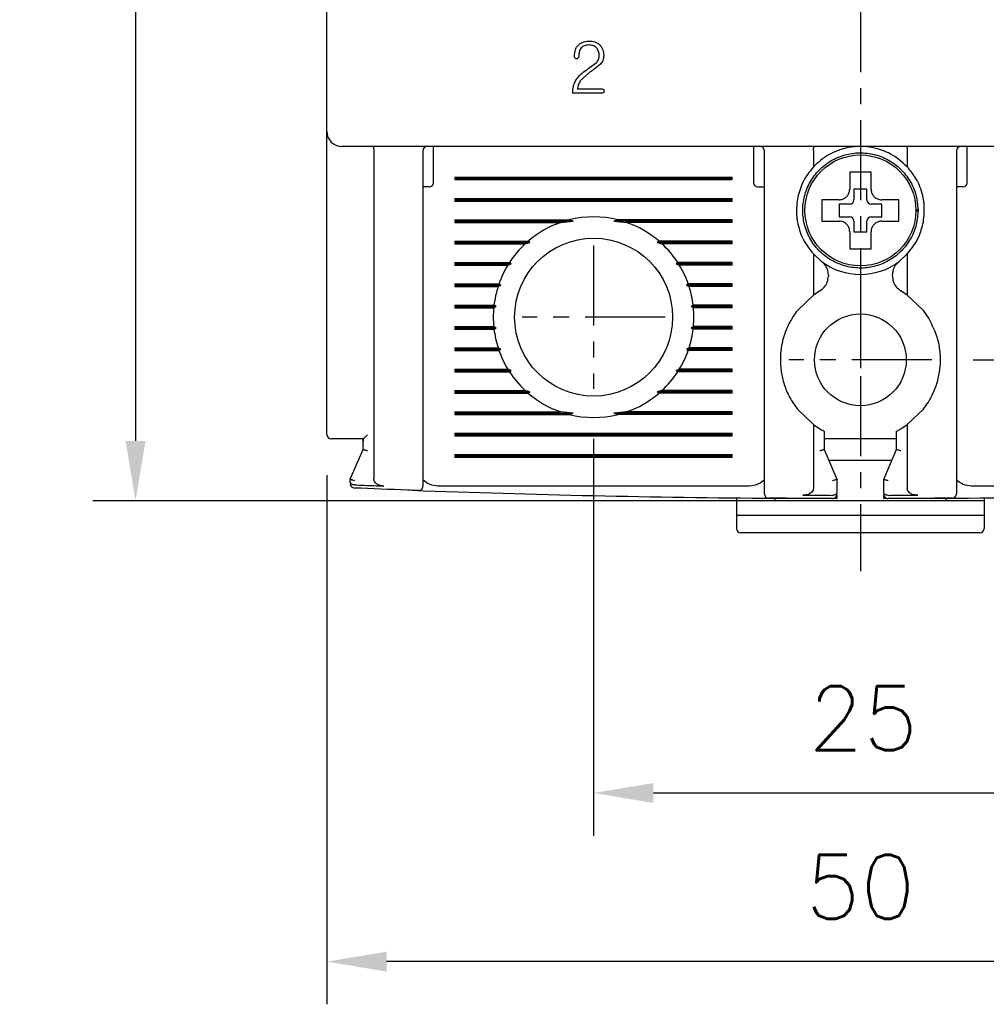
# Model space of a CAD drawing. Extents: x 2148 to 5237, y -907 to 1442.
# Tile 3 of 28: x 4481 to 4526, y 1217 to 1263. Entities that reach past the tile are written whole.
import ezdxf

# ---------------------------------------------------------------- set-up
doc = ezdxf.new("R2010")
doc.units = 0
doc.header["$LTSCALE"] = 3
doc.header["$MEASUREMENT"] = 0
doc.linetypes.add('CENTER', pattern=[2, 1.25, -0.25, 0.25, -0.25])
doc.layers.get('0').update_dxf_attribs({"linetype": 'CONTINUOUS'})
doc.layers.get('Defpoints').update_dxf_attribs({"linetype": 'CONTINUOUS'})
doc.layers.add('cen', color=1, linetype='CENTER')
doc.layers.add('di', color=3, linetype='CONTINUOUS')
doc.styles.add('KIM', font='ROMANS.shx', dxfattribs={"height": 5, "bigfont": 'GSG1.shx'})
doc.styles.get("Standard").update_dxf_attribs({"font": 'romans.shx', "height": 3, "bigfont": 'ghs.shx'})
doc.dimstyles.new('STANDARD$0', dxfattribs={"dimtxt": 5, "dimasz": 5, "dimexe": 1, "dimexo": 2, "dimgap": 2, "dimtad": 1, "dimdec": 4, "dimzin": 12, "dimdsep": 46, "dimtxsty": 'KIM', "dimcen": -1, "dimdle": 0.1, "dimadec": 0, "dimazin": 0, "dimtfac": 1, "dimtdec": 4, "dimtmove": 0, "dimatfit": 3, "dimfxl": 0, "dimtolj": 1, "dimtzin": 0, "dimarcsym": 0})

# ---------------------------------------------------------------- blocks, each defined once
blk = doc.blocks.new('*D158')
at = {"layer": 'Defpoints', "color": 0}
for p in [(4495.599, 1243.337), (4545.599, 1243.237), (4495.599, 1218.537)]:
    blk.add_point(p, dxfattribs=at)
at = {"layer": 'di'}
for p, q in [((4495.599, 1241.337), (4495.599, 1216.537)), ((4545.599, 1241.237), (4545.599, 1216.537)), ((4542.799, 1218.537), (4498.399, 1218.537))]:
    blk.add_line(p, q, dxfattribs=at)
for points in [[(4498.399, 1219.004), (4498.399, 1218.071), (4495.599, 1218.537)], [(4542.799, 1219.004), (4542.799, 1218.071), (4545.599, 1218.537)]]:
    blk.add_solid(points, dxfattribs=at)
at = {"layer": 'di', "insert": (4520.6, 1222.037), "char_height": 3, "attachment_point": 5}
blk.add_mtext('\\A1;50', dxfattribs=at)
blk = doc.blocks.new('*D147')
at = {"layer": 'Defpoints', "color": 0}
for p in [(4508.099, 1245.037), (4533.099, 1245.037), (4533.099, 1226.439)]:
    blk.add_point(p, dxfattribs=at)
at = {"layer": 'di'}
for p, q in [((4508.099, 1243.037), (4508.099, 1224.439)), ((4533.099, 1243.037), (4533.099, 1224.439)), ((4510.899, 1226.439), (4530.299, 1226.439))]:
    blk.add_line(p, q, dxfattribs=at)
for points in [[(4510.899, 1226.906), (4510.899, 1225.973), (4508.099, 1226.439)], [(4530.299, 1226.906), (4530.299, 1225.973), (4533.099, 1226.439)]]:
    blk.add_solid(points, dxfattribs=at)
at = {"layer": 'di', "insert": (4520.734, 1229.939), "char_height": 3, "attachment_point": 5}
blk.add_mtext('\\A1;25', dxfattribs=at)
blk = doc.blocks.new('*D148')
at = {"layer": 'Defpoints', "color": 0}
for p in [(4496.399, 1338.737), (4486.637, 1240.137), (4520.599, 1240.137)]:
    blk.add_point(p, dxfattribs=at)
at = {"layer": 'di'}
for p, q in [((4494.399, 1338.737), (4484.637, 1338.737)), ((4486.637, 1335.937), (4486.637, 1242.937)), ((4518.599, 1240.137), (4484.637, 1240.137))]:
    blk.add_line(p, q, dxfattribs=at)
for points in [[(4486.17, 1335.937), (4487.104, 1335.937), (4486.637, 1338.737)], [(4486.17, 1242.937), (4487.104, 1242.937), (4486.637, 1240.137)]]:
    blk.add_solid(points, dxfattribs=at)
at = {"layer": 'di', "insert": (4483.137, 1289.837), "char_height": 3, "attachment_point": 5, "rotation": 90}
blk.add_mtext('\\A1;98.5', dxfattribs=at)
blk = doc.blocks.new('*D144')
at = {"layer": 'Defpoints', "color": 0}
for p in [(4523.954, 1330.737), (4523.876, 1246.737), (4593.31, 1246.737)]:
    blk.add_point(p, dxfattribs=at)
at = {"layer": 'di'}
for p, q in [((4525.954, 1330.737), (4595.31, 1330.737)), ((4593.31, 1327.937), (4593.31, 1249.537)), ((4525.876, 1246.737), (4595.31, 1246.737))]:
    blk.add_line(p, q, dxfattribs=at)
for points in [[(4592.844, 1327.937), (4593.777, 1327.937), (4593.31, 1330.737)], [(4592.844, 1249.537), (4593.777, 1249.537), (4593.31, 1246.737)]]:
    blk.add_solid(points, dxfattribs=at)
at = {"layer": 'di', "insert": (4589.81, 1288.737), "char_height": 3, "attachment_point": 5, "rotation": 90}
blk.add_mtext('\\A1;84', dxfattribs=at)

msp = doc.modelspace()

# ---------------------------------------------------------------- linework, layer by layer
for p, q in [((4495.599, 1257.437), (4495.599, 1320.037)), ((4507.88, 1260.401), (4508.234, 1260.666)), ((4508.424, 1260.586), (4508.031, 1260.285)), ((4507.943, 1260.224), (4507.475, 1259.81)), ((4508.504, 1259.237), (4507.123, 1259.237)), ((4508.507, 1259.422), (4507.339, 1259.422)), ((4495.599, 1256.609), (4495.599, 1257.437)), ((4495.599, 1243.237), (4495.599, 1256.609)), ((4544.899, 1256.737), (4496.299, 1256.737)), ((4497.799, 1256.551), (4497.799, 1256.553)), ((4497.799, 1256.551), (4497.799, 1241.157)), ((4500.099, 1256.537), (4500.099, 1241.695)), ((4500.599, 1256.337), (4500.599, 1256.737)), ((4500.599, 1255.037), (4500.599, 1256.337)), ((4515.599, 1256.737), (4515.599, 1256.337)), ((4515.599, 1256.337), (4515.599, 1255.037)), ((4516.099, 1241.335), (4516.099, 1256.537)), ((4518.399, 1256.553), (4518.399, 1256.551)), ((4518.399, 1256.551), (4518.399, 1255.776)), ((4522.799, 1256.551), (4522.799, 1256.553)), ((4522.799, 1256.551), (4522.799, 1255.776)), ((4525.099, 1256.537), (4525.099, 1241.335)), ((4525.599, 1256.337), (4525.599, 1256.737)), ((4525.599, 1255.037), (4525.599, 1256.337)), ((4501.599, 1255.295), (4514.599, 1255.295)), ((4501.599, 1255.295), (4501.599, 1255.179)), ((4501.599, 1255.237), (4514.599, 1255.237)), ((4501.599, 1255.179), (4514.599, 1255.179)), ((4514.599, 1255.179), (4514.599, 1255.295)), ((4500.399, 1254.837), (4500.099, 1254.837)), ((4515.799, 1254.837), (4516.099, 1254.837)), ((4520.899, 1254.737), (4520.299, 1254.737)), ((4520.299, 1254.737), (4520.299, 1254.237)), ((4520.899, 1254.237), (4520.899, 1254.737)), ((4525.399, 1254.837), (4525.099, 1254.837)), ((4501.599, 1254.295), (4514.599, 1254.295)), ((4501.599, 1254.295), (4501.599, 1254.179)), ((4501.599, 1254.237), (4514.599, 1254.237)), ((4501.599, 1254.179), (4514.599, 1254.179)), ((4514.599, 1254.179), (4514.599, 1254.295)), ((4519.03, 1254.237), (4518.799, 1254.237)), ((4520.099, 1254.037), (4519.599, 1254.037)), ((4519.599, 1254.037), (4519.599, 1253.437)), ((4521.599, 1254.037), (4521.099, 1254.037)), ((4521.599, 1253.437), (4521.599, 1254.037)), ((4523.199, 1253.771), (4523.299, 1253.771)), ((4523.299, 1253.703), (4523.199, 1253.703)), ((4523.299, 1253.771), (4523.299, 1253.703)), ((4501.599, 1253.295), (4506.952, 1253.295)), ((4501.599, 1253.295), (4501.599, 1253.179)), ((4501.599, 1253.237), (4507.145, 1253.237)), ((4501.599, 1253.179), (4506.564, 1253.179)), ((4506.564, 1253.179), (4507.145, 1253.237)), ((4507.145, 1253.237), (4506.952, 1253.295)), ((4509.247, 1253.295), (4509.053, 1253.237)), ((4509.053, 1253.237), (4509.634, 1253.179)), ((4514.599, 1253.237), (4509.053, 1253.237)), ((4514.599, 1253.295), (4509.247, 1253.295)), ((4514.599, 1253.179), (4509.634, 1253.179)), ((4514.599, 1253.179), (4514.599, 1253.295)), ((4519.599, 1253.437), (4520.099, 1253.437)), ((4520.299, 1253.237), (4520.299, 1252.737)), ((4520.899, 1252.737), (4520.899, 1253.237)), ((4521.099, 1253.437), (4521.599, 1253.437)), ((4520.299, 1252.737), (4520.899, 1252.737)), ((4501.599, 1252.295), (4505.028, 1252.295)), ((4501.599, 1252.295), (4501.599, 1252.179)), ((4501.599, 1252.237), (4505.114, 1252.237)), ((4501.599, 1252.179), (4504.899, 1252.179)), ((4504.899, 1252.179), (4505.114, 1252.237)), ((4505.114, 1252.237), (4505.028, 1252.295)), ((4511.171, 1252.295), (4511.084, 1252.237)), ((4511.084, 1252.237), (4511.3, 1252.179)), ((4514.599, 1252.237), (4511.084, 1252.237)), ((4514.599, 1252.295), (4511.171, 1252.295)), ((4514.599, 1252.179), (4511.3, 1252.179)), ((4514.599, 1252.179), (4514.599, 1252.295)), ((4520.099, 1252.167), (4520.099, 1251.937)), ((4501.599, 1251.295), (4504.156, 1251.295)), ((4501.599, 1251.295), (4501.599, 1251.179)), ((4504.238, 1251.237), (4504.156, 1251.295)), ((4512.042, 1251.295), (4511.961, 1251.237)), ((4514.599, 1251.295), (4512.042, 1251.295)), ((4514.599, 1251.179), (4514.599, 1251.295)), ((4518.399, 1251.697), (4518.399, 1249.774)), ((4518.399, 1251.697), (4518.784, 1251.349)), ((4522.415, 1251.349), (4522.799, 1251.697)), ((4522.799, 1251.697), (4522.799, 1249.774)), ((4501.599, 1251.237), (4504.238, 1251.237)), ((4501.599, 1251.179), (4504.084, 1251.179)), ((4504.084, 1251.179), (4504.238, 1251.237)), ((4511.961, 1251.237), (4512.115, 1251.179)), ((4514.599, 1251.237), (4511.961, 1251.237)), ((4514.599, 1251.179), (4512.115, 1251.179)), ((4519.099, 1250.712), (4519.099, 1250.663)), ((4522.099, 1250.663), (4522.099, 1250.712)), ((4501.599, 1250.295), (4503.665, 1250.295)), ((4501.599, 1250.295), (4501.599, 1250.179)), ((4501.599, 1250.237), (4503.751, 1250.237)), ((4501.599, 1250.179), (4503.626, 1250.179)), ((4503.626, 1250.179), (4503.751, 1250.237)), ((4503.751, 1250.237), (4503.665, 1250.295)), ((4512.534, 1250.295), (4512.448, 1250.237)), ((4512.448, 1250.237), (4512.573, 1250.179)), ((4514.599, 1250.237), (4512.448, 1250.237)), ((4514.599, 1250.295), (4512.534, 1250.295)), ((4514.599, 1250.179), (4512.573, 1250.179)), ((4514.599, 1250.179), (4514.599, 1250.295)), ((4518.704, 1249.972), (4518.399, 1249.774)), ((4522.799, 1249.774), (4522.495, 1249.972)), ((4518.399, 1249.774), (4517.649, 1249.052)), ((4523.549, 1249.052), (4522.799, 1249.774)), ((4501.599, 1249.295), (4503.433, 1249.295)), ((4501.599, 1249.295), (4501.599, 1249.179)), ((4501.599, 1249.237), (4503.527, 1249.237)), ((4501.599, 1249.179), (4503.42, 1249.179)), ((4503.42, 1249.179), (4503.527, 1249.237)), ((4503.527, 1249.237), (4503.433, 1249.295)), ((4512.766, 1249.295), (4512.672, 1249.237)), ((4512.672, 1249.237), (4512.779, 1249.179)), ((4514.599, 1249.237), (4512.672, 1249.237)), ((4514.599, 1249.295), (4512.766, 1249.295)), ((4514.599, 1249.179), (4512.779, 1249.179)), ((4514.599, 1249.179), (4514.599, 1249.295)), ((4523.799, 1248.692), (4523.549, 1249.052)), ((4501.599, 1248.295), (4503.42, 1248.295)), ((4501.599, 1248.295), (4501.599, 1248.179)), ((4501.599, 1248.237), (4503.527, 1248.237)), ((4501.599, 1248.179), (4503.433, 1248.179)), ((4503.527, 1248.237), (4503.42, 1248.295)), ((4503.433, 1248.179), (4503.527, 1248.237)), ((4512.779, 1248.295), (4512.672, 1248.237)), ((4512.672, 1248.237), (4512.766, 1248.179)), ((4514.599, 1248.237), (4512.672, 1248.237)), ((4514.599, 1248.179), (4512.766, 1248.179)), ((4514.599, 1248.295), (4512.779, 1248.295)), ((4514.599, 1248.179), (4514.599, 1248.295)), ((4501.599, 1247.295), (4503.626, 1247.295)), ((4501.599, 1247.295), (4501.599, 1247.179)), ((4501.599, 1247.237), (4503.751, 1247.237)), ((4501.599, 1247.179), (4503.665, 1247.179)), ((4503.751, 1247.237), (4503.626, 1247.295)), ((4503.665, 1247.179), (4503.751, 1247.237)), ((4512.573, 1247.295), (4512.448, 1247.237)), ((4512.448, 1247.237), (4512.534, 1247.179)), ((4514.599, 1247.237), (4512.448, 1247.237)), ((4514.599, 1247.179), (4512.534, 1247.179)), ((4514.599, 1247.295), (4512.573, 1247.295)), ((4514.599, 1247.179), (4514.599, 1247.295)), ((4501.599, 1246.295), (4504.084, 1246.295)), ((4501.599, 1246.295), (4501.599, 1246.179)), ((4501.599, 1246.237), (4504.238, 1246.237)), ((4504.238, 1246.237), (4504.084, 1246.295)), ((4504.156, 1246.179), (4504.238, 1246.237)), ((4512.115, 1246.295), (4511.961, 1246.237)), ((4511.961, 1246.237), (4512.042, 1246.179)), ((4514.599, 1246.237), (4511.961, 1246.237)), ((4514.599, 1246.295), (4512.115, 1246.295)), ((4514.599, 1246.179), (4514.599, 1246.295)), ((4501.599, 1246.179), (4504.156, 1246.179)), ((4514.599, 1246.179), (4512.042, 1246.179)), ((4501.599, 1245.295), (4504.899, 1245.295)), ((4501.599, 1245.295), (4501.599, 1245.179)), ((4505.114, 1245.237), (4504.899, 1245.295)), ((4511.3, 1245.295), (4511.084, 1245.237)), ((4514.599, 1245.295), (4511.3, 1245.295)), ((4514.599, 1245.179), (4514.599, 1245.295)), ((4501.599, 1245.237), (4505.114, 1245.237)), ((4501.599, 1245.179), (4505.028, 1245.179)), ((4505.028, 1245.179), (4505.114, 1245.237)), ((4511.084, 1245.237), (4511.171, 1245.179)), ((4514.599, 1245.237), (4511.084, 1245.237)), ((4514.599, 1245.179), (4511.171, 1245.179)), ((4517.399, 1244.782), (4517.649, 1244.422)), ((4517.649, 1244.422), (4518.399, 1243.7)), ((4522.799, 1243.7), (4523.549, 1244.422)), ((4501.599, 1244.295), (4506.564, 1244.295)), ((4501.599, 1244.295), (4501.599, 1244.179)), ((4501.599, 1244.237), (4507.145, 1244.237)), ((4501.599, 1244.179), (4506.952, 1244.179)), ((4507.145, 1244.237), (4506.564, 1244.295)), ((4506.952, 1244.179), (4507.145, 1244.237)), ((4509.634, 1244.295), (4509.053, 1244.237)), ((4509.053, 1244.237), (4509.247, 1244.179)), ((4514.599, 1244.237), (4509.053, 1244.237)), ((4514.599, 1244.179), (4509.247, 1244.179)), ((4514.599, 1244.295), (4509.634, 1244.295)), ((4514.599, 1244.179), (4514.599, 1244.295)), ((4518.399, 1243.7), (4518.399, 1240.716)), ((4518.399, 1243.7), (4518.699, 1243.504)), ((4522.499, 1243.504), (4522.799, 1243.7)), ((4522.799, 1243.7), (4522.799, 1240.716)), ((4497.301, 1243.037), (4496.299, 1243.037)), ((4497.299, 1242.904), (4497.299, 1243.037)), ((4501.599, 1243.295), (4514.599, 1243.295)), ((4501.599, 1243.295), (4501.599, 1243.179)), ((4501.599, 1243.237), (4514.599, 1243.237)), ((4501.599, 1243.179), (4514.599, 1243.179)), ((4514.599, 1243.179), (4514.599, 1243.295)), ((4518.899, 1243.394), (4518.899, 1242.536)), ((4522.299, 1243.037), (4518.899, 1243.037)), ((4522.299, 1242.536), (4522.299, 1243.394)), ((4496.699, 1241.137), (4497.299, 1242.537)), ((4497.299, 1242.536), (4497.299, 1242.904)), ((4497.299, 1242.537), (4497.299, 1242.536)), ((4518.899, 1242.536), (4518.899, 1242.537)), ((4518.899, 1242.537), (4519.499, 1241.137)), ((4521.699, 1241.137), (4522.299, 1242.537)), ((4522.299, 1242.537), (4522.299, 1242.536)), ((4501.599, 1242.295), (4514.599, 1242.295)), ((4501.599, 1242.295), (4501.599, 1242.179)), ((4501.599, 1242.237), (4514.599, 1242.237)), ((4501.599, 1242.179), (4514.599, 1242.179)), ((4514.599, 1242.179), (4514.599, 1242.295)), ((4519.114, 1242.037), (4522.085, 1242.037)), ((4496.699, 1241.136), (4496.699, 1241.137)), ((4496.699, 1241.01), (4496.699, 1241.136)), ((4519.499, 1241.137), (4519.499, 1241.136)), ((4519.499, 1241.136), (4519.499, 1240.519)), ((4521.699, 1241.136), (4521.699, 1241.137)), ((4521.699, 1240.519), (4521.699, 1241.136)), ((4496.899, 1240.878), (4496.893, 1240.878)), ((4500.799, 1240.837), (4515.399, 1240.837)), ((4525.799, 1240.837), (4540.399, 1240.837)), ((4514.799, 1240.266), (4514.799, 1240.137)), ((4516.599, 1240.137), (4516.599, 1240.251)), ((4516.599, 1240.251), (4519.499, 1240.238)), ((4519.299, 1240.387), (4519.299, 1240.387)), ((4519.499, 1240.391), (4519.499, 1240.238)), ((4521.699, 1240.238), (4521.699, 1240.391)), ((4521.699, 1240.238), (4524.599, 1240.251)), ((4521.899, 1240.387), (4521.9, 1240.387)), ((4524.599, 1240.251), (4524.599, 1240.137)), ((4526.399, 1240.266), (4526.399, 1240.137)), ((4516.599, 1240.137), (4514.799, 1240.137)), ((4514.799, 1240.137), (4514.799, 1239.437)), ((4524.599, 1240.137), (4516.599, 1240.137)), ((4526.399, 1240.137), (4524.599, 1240.137)), ((4526.399, 1240.137), (4526.399, 1239.437)), ((4526.399, 1239.437), (4514.799, 1239.437)), ((4514.799, 1239.437), (4514.799, 1238.837)), ((4526.399, 1239.437), (4526.399, 1238.837)), ((4526.199, 1238.637), (4514.999, 1238.637))]:
    msp.add_line(p, q)
at = {"flags": 128}
for points in [[(4507.776, 1260.33), (4507.834, 1260.369), (4507.88, 1260.401)], [(4508.031, 1260.285), (4507.982, 1260.251), (4507.943, 1260.224)]]:
    msp.add_lwpolyline(points, dxfattribs=at)
for centre, radius in [((4520.599, 1253.737), 2.6), ((4508.099, 1248.737), 3.7), ((4520.599, 1246.737), 2.15)]:
    msp.add_circle(centre, radius)
for centre, radius, start, end in [((4496.299, 1257.437), 0.7, 180, 270), ((4500.299, 1256.537), 0.2, 90, 180), ((4515.899, 1256.537), 0.2, 0, 90), ((4525.299, 1256.537), 0.2, 90, 180), ((4500.399, 1255.037), 0.2, 270, 0), ((4515.799, 1255.037), 0.2, 180, 270), ((4525.399, 1255.037), 0.2, 270, 0), ((4520.099, 1254.237), 0.2, 270, 0), ((4521.099, 1254.237), 0.2, 180, 270), ((4508.099, 1248.737), 4.7, 109.0625, 130.8026), ((4508.099, 1248.737), 4.7, 75.8668, 104.1332), ((4508.099, 1248.737), 4.7, 49.1974, 70.9375), ((4520.099, 1253.237), 0.2, 0, 90), ((4521.099, 1253.237), 0.2, 90, 180), ((4508.099, 1248.737), 4.7, 132.9123, 147.0301), ((4508.099, 1248.737), 4.7, 32.9699, 47.0877), ((4520.599, 1253.737), 3, 232.7522, 307.2478), ((4508.099, 1248.737), 4.7, 148.6925, 160.6442), ((4508.099, 1248.737), 4.7, 19.3558, 31.3075), ((4508.099, 1248.737), 4.7, 162.1296, 173.1848), ((4508.099, 1248.737), 4.7, 6.8152, 17.8704), ((4508.099, 1248.737), 4.7, 174.6005, 185.3995), ((4508.099, 1248.737), 4.7, 354.6005, 5.3995), ((4508.099, 1248.737), 4.7, 186.8152, 197.8704), ((4508.099, 1248.737), 4.7, 342.1296, 353.1848), ((4508.099, 1248.737), 4.7, 199.3558, 211.3075), ((4508.099, 1248.737), 4.7, 328.6925, 340.6442), ((4508.099, 1248.737), 4.7, 212.9699, 227.0877), ((4508.099, 1248.737), 4.7, 312.9123, 327.0301), ((4508.099, 1248.737), 4.7, 229.1974, 250.9375), ((4508.099, 1248.737), 4.7, 289.0625, 310.8026), ((4508.099, 1248.737), 4.7, 255.8668, 284.1332), ((4495.799, 1243.237), 0.2, 180, 270), ((4500.799, 1241.837), 1, 225.4794, 270), ((4515.399, 1241.837), 1, 270, 314.6343), ((4525.799, 1241.837), 1, 225.4794, 270), ((4496.899, 1240.929), 0.2, 180, 267.6223), ((4499.899, 1240.812), 0.2, 267.9234, 0), ((4520.599, 1811.697), 571.46, 267.89402, 269.59895), ((4516.299, 1240.453), 0.2, 180, 269.5687), ((4519.299, 1240.438), 0.2, 269.8696, 0), ((4521.899, 1240.438), 0.2, 180, 270.1304), ((4520.599, 1811.697), 571.46, 270.40105, 272.10598), ((4524.899, 1240.453), 0.2, 270.4313, 0), ((4514.999, 1238.837), 0.2, 180, 270), ((4526.199, 1238.837), 0.2, 270, 0)]:
    msp.add_arc(centre, radius, start, end)
for points, knots in [([(4507.199, 1260.95), (4507.207, 1261.062), (4507.218, 1261.229), (4507.322, 1261.429), (4507.405, 1261.504), (4507.446, 1261.541)], [0, 0, 0, 0, 0.500313, 0.749417, 1, 1, 1, 1]), ([(4507.446, 1261.541), (4507.516, 1261.582), (4507.655, 1261.663), (4507.817, 1261.671), (4507.898, 1261.675)], [0, 0, 0, 0, 0.4992232, 1, 1, 1, 1]), ([(4507.887, 1261.49), (4507.809, 1261.485), (4507.692, 1261.477), (4507.552, 1261.4), (4507.504, 1261.339), (4507.48, 1261.308)], [0, 0, 0, 0, 0.498802, 0.748162, 1, 1, 1, 1]), ([(4508.261, 1261.332), (4508.238, 1261.358), (4508.191, 1261.411), (4508.064, 1261.477), (4507.958, 1261.485), (4507.887, 1261.49)], [0, 0, 0, 0, 0.250037, 0.500001, 1, 1, 1, 1]), ([(4507.898, 1261.675), (4507.986, 1261.669), (4508.118, 1261.659), (4508.28, 1261.585), (4508.348, 1261.529), (4508.382, 1261.501)], [0, 0, 0, 0, 0.499158, 0.74819, 1, 1, 1, 1]), ([(4508.382, 1261.501), (4508.413, 1261.465), (4508.475, 1261.394), (4508.557, 1261.221), (4508.567, 1261.079), (4508.573, 1260.984)], [0, 0, 0, 0, 0.250138, 0.499513, 1, 1, 1, 1]), ([(4507.228, 1260.864), (4507.219, 1260.877), (4507.201, 1260.903), (4507.2, 1260.935), (4507.199, 1260.95)], [0, 0, 0, 0, 0.4992242, 1, 1, 1, 1]), ([(4507.48, 1261.308), (4507.454, 1261.249), (4507.403, 1261.132), (4507.401, 1261.003), (4507.4, 1260.939)], [0, 0, 0, 0, 0.498971, 1, 1, 1, 1]), ([(4508.234, 1260.666), (4508.27, 1260.712), (4508.343, 1260.804), (4508.352, 1260.921), (4508.357, 1260.979)], [0, 0, 0, 0, 0.500103, 1, 1, 1, 1]), ([(4508.357, 1260.979), (4508.356, 1261.042), (4508.352, 1261.168), (4508.291, 1261.277), (4508.261, 1261.332)], [0, 0, 0, 0, 0.5033499, 1, 1, 1, 1]), ([(4508.573, 1260.984), (4508.568, 1260.91), (4508.556, 1260.763), (4508.468, 1260.645), (4508.424, 1260.586)], [0, 0, 0, 0, 0.5001451, 1, 1, 1, 1]), ([(4507.3, 1260.842), (4507.287, 1260.842), (4507.261, 1260.842), (4507.239, 1260.857), (4507.228, 1260.864)], [0, 0, 0, 0, 0.501176, 1, 1, 1, 1]), ([(4507.368, 1260.867), (4507.358, 1260.86), (4507.337, 1260.845), (4507.312, 1260.843), (4507.3, 1260.842)], [0, 0, 0, 0, 0.499634, 1, 1, 1, 1]), ([(4507.4, 1260.939), (4507.399, 1260.932), (4507.398, 1260.919), (4507.39, 1260.893), (4507.377, 1260.877), (4507.368, 1260.867)], [0, 0, 0, 0, 0.250161, 0.499197, 1, 1, 1, 1]), ([(4507.279, 1259.854), (4507.348, 1259.947), (4507.488, 1260.133), (4507.68, 1260.264), (4507.776, 1260.33)], [0, 0, 0, 0, 0.499941, 1, 1, 1, 1]), ([(4507.123, 1259.237), (4507.126, 1259.346), (4507.133, 1259.563), (4507.23, 1259.757), (4507.279, 1259.854)], [0, 0, 0, 0, 0.5018401, 1, 1, 1, 1]), ([(4507.475, 1259.81), (4507.441, 1259.749), (4507.372, 1259.628), (4507.35, 1259.491), (4507.339, 1259.422)], [0, 0, 0, 0, 0.5000673, 1, 1, 1, 1]), ([(4508.589, 1259.331), (4508.588, 1259.319), (4508.587, 1259.301), (4508.58, 1259.278), (4508.57, 1259.262), (4508.557, 1259.249), (4508.535, 1259.239), (4508.516, 1259.238), (4508.504, 1259.237)], [0, 0, 0, 0, 0.24958, 0.374508, 0.499471, 0.624473, 0.749875, 1, 1, 1, 1]), ([(4508.507, 1259.422), (4508.513, 1259.422), (4508.525, 1259.421), (4508.542, 1259.417), (4508.558, 1259.409), (4508.571, 1259.398), (4508.58, 1259.382), (4508.587, 1259.36), (4508.588, 1259.343), (4508.589, 1259.331)], [0, 0, 0, 0, 0.124954, 0.24914, 0.374578, 0.499513, 0.624454, 0.749729, 1, 1, 1, 1]), ([(4497.746, 1256.737), (4497.746, 1256.737), (4497.749, 1256.737), (4497.758, 1256.734), (4497.772, 1256.716), (4497.786, 1256.674), (4497.796, 1256.618), (4497.798, 1256.575), (4497.799, 1256.553)], [0, 0, 0, 0, 0.013216, 0.11534, 0.344004, 0.565228, 0.782542, 1, 1, 1, 1]), ([(4523.299, 1253.771), (4523.279, 1254.005), (4523.237, 1254.477), (4522.945, 1255.132), (4522.507, 1255.692), (4521.935, 1256.119), (4521.273, 1256.384), (4520.565, 1256.468), (4519.859, 1256.366), (4519.204, 1256.085), (4518.644, 1255.643), (4518.217, 1255.073), (4517.952, 1254.41), (4517.869, 1253.702), (4517.97, 1252.997), (4518.251, 1252.341), (4518.693, 1251.782), (4519.264, 1251.354), (4519.926, 1251.09), (4520.634, 1251.006), (4521.34, 1251.108), (4521.995, 1251.389), (4522.555, 1251.83), (4522.98, 1252.401), (4523.255, 1253.063), (4523.285, 1253.536), (4523.299, 1253.771)], [0, 0, 0, 0, 0.041425, 0.083575, 0.125, 0.166425, 0.208575, 0.25, 0.291425, 0.333575, 0.375, 0.416425, 0.458575, 0.5, 0.541425, 0.583575, 0.625, 0.666425, 0.708575, 0.75, 0.791425, 0.833575, 0.875, 0.916425, 0.958575, 1, 1, 1, 1]), ([(4518.399, 1256.553), (4518.4, 1256.575), (4518.403, 1256.618), (4518.413, 1256.674), (4518.427, 1256.716), (4518.441, 1256.734), (4518.45, 1256.737), (4518.453, 1256.737), (4518.453, 1256.737)], [0, 0, 0, 0, 0.217458, 0.434773, 0.655996, 0.884662, 0.986783, 1, 1, 1, 1]), ([(4519.565, 1256.553), (4519.406, 1256.487), (4518.97, 1256.304), (4518.621, 1255.982), (4518.399, 1255.776)], [0, 0, 0, 0, 0.364329, 1, 1, 1, 1]), ([(4520.599, 1256.737), (4520.412, 1256.728), (4520.059, 1256.711), (4519.723, 1256.603), (4519.565, 1256.553)], [0, 0, 0, 0, 0.532004, 1, 1, 1, 1]), ([(4521.634, 1256.553), (4521.439, 1256.613), (4521.102, 1256.718), (4520.749, 1256.731), (4520.599, 1256.737)], [0, 0, 0, 0, 0.575575, 1, 1, 1, 1]), ([(4522.799, 1255.776), (4522.548, 1256.005), (4522.196, 1256.324), (4521.759, 1256.502), (4521.634, 1256.553)], [0, 0, 0, 0, 0.7139436, 1, 1, 1, 1]), ([(4522.746, 1256.737), (4522.746, 1256.737), (4522.749, 1256.737), (4522.758, 1256.734), (4522.772, 1256.716), (4522.786, 1256.674), (4522.796, 1256.618), (4522.798, 1256.575), (4522.799, 1256.553)], [0, 0, 0, 0, 0.013217, 0.115338, 0.344004, 0.565227, 0.782542, 1, 1, 1, 1]), ([(4518.399, 1255.776), (4518.211, 1255.541), (4517.862, 1255.104), (4517.717, 1254.542), (4517.649, 1254.282)], [0, 0, 0, 0, 0.538099, 1, 1, 1, 1]), ([(4520.099, 1255.537), (4520.099, 1255.493), (4520.099, 1255.418), (4520.099, 1255.34), (4520.099, 1255.307)], [0, 0, 0, 0, 0.571794, 1, 1, 1, 1]), ([(4521.099, 1255.307), (4521.099, 1255.34), (4521.099, 1255.418), (4521.099, 1255.493), (4521.099, 1255.537)], [0, 0, 0, 0, 0.428206, 1, 1, 1, 1]), ([(4523.549, 1254.282), (4523.539, 1254.331), (4523.472, 1254.665), (4523.259, 1255.212), (4522.941, 1255.602), (4522.799, 1255.776)], [0, 0, 0, 0, 0.0873637, 0.5935714, 1, 1, 1, 1]), ([(4520.099, 1255.307), (4520.099, 1255.141), (4520.099, 1254.951), (4520.099, 1254.761), (4520.099, 1254.737)], [0, 0, 0, 0, 0.871112, 1, 1, 1, 1]), ([(4521.099, 1254.737), (4521.099, 1254.761), (4521.099, 1254.951), (4521.099, 1255.141), (4521.099, 1255.307)], [0, 0, 0, 0, 0.128888, 1, 1, 1, 1]), ([(4519.599, 1254.237), (4519.656, 1254.242), (4519.768, 1254.253), (4519.918, 1254.34), (4520.031, 1254.466), (4520.091, 1254.607), (4520.097, 1254.7), (4520.099, 1254.737)], [0, 0, 0, 0, 0.214612, 0.429239, 0.643513, 0.857576, 1, 1, 1, 1]), ([(4521.099, 1254.737), (4521.105, 1254.681), (4521.116, 1254.568), (4521.202, 1254.419), (4521.329, 1254.306), (4521.469, 1254.245), (4521.562, 1254.239), (4521.599, 1254.237)], [0, 0, 0, 0, 0.214612, 0.429239, 0.643513, 0.857576, 1, 1, 1, 1]), ([(4517.649, 1254.282), (4517.618, 1253.993), (4517.578, 1253.625), (4517.637, 1253.268), (4517.649, 1253.191)], [0, 0, 0, 0, 0.784619, 1, 1, 1, 1]), ([(4519.599, 1254.237), (4519.575, 1254.237), (4519.385, 1254.237), (4519.195, 1254.237), (4519.03, 1254.237)], [0, 0, 0, 0, 0.128888, 1, 1, 1, 1]), ([(4522.169, 1254.237), (4522.004, 1254.237), (4521.814, 1254.237), (4521.624, 1254.237), (4521.599, 1254.237)], [0, 0, 0, 0, 0.871112, 1, 1, 1, 1]), ([(4522.399, 1254.237), (4522.356, 1254.237), (4522.28, 1254.237), (4522.202, 1254.237), (4522.169, 1254.237)], [0, 0, 0, 0, 0.571794, 1, 1, 1, 1]), ([(4523.549, 1253.191), (4523.581, 1253.486), (4523.621, 1253.85), (4523.561, 1254.212), (4523.549, 1254.282)], [0, 0, 0, 0, 0.807197, 1, 1, 1, 1]), ([(4517.649, 1253.191), (4517.715, 1252.938), (4517.862, 1252.37), (4518.208, 1251.937), (4518.399, 1251.697)], [0, 0, 0, 0, 0.44586, 1, 1, 1, 1]), ([(4518.799, 1253.237), (4518.853, 1253.237), (4518.929, 1253.237), (4519.007, 1253.237), (4519.03, 1253.237)], [0, 0, 0, 0, 0.70684, 1, 1, 1, 1]), ([(4519.03, 1253.237), (4519.195, 1253.237), (4519.385, 1253.237), (4519.575, 1253.237), (4519.599, 1253.237)], [0, 0, 0, 0, 0.871112, 1, 1, 1, 1]), ([(4520.099, 1252.737), (4520.094, 1252.793), (4520.083, 1252.905), (4519.997, 1253.055), (4519.87, 1253.168), (4519.73, 1253.228), (4519.637, 1253.234), (4519.599, 1253.237)], [0, 0, 0, 0, 0.214612, 0.429239, 0.643513, 0.857576, 1, 1, 1, 1]), ([(4521.599, 1253.237), (4521.543, 1253.231), (4521.431, 1253.22), (4521.281, 1253.134), (4521.168, 1253.008), (4521.108, 1252.867), (4521.102, 1252.774), (4521.099, 1252.737)], [0, 0, 0, 0, 0.2146123, 0.4292387, 0.6435135, 0.8575757, 1, 1, 1, 1]), ([(4521.599, 1253.237), (4521.624, 1253.237), (4521.814, 1253.237), (4522.004, 1253.237), (4522.169, 1253.237)], [0, 0, 0, 0, 0.128888, 1, 1, 1, 1]), ([(4522.169, 1253.237), (4522.202, 1253.237), (4522.28, 1253.237), (4522.356, 1253.237), (4522.399, 1253.237)], [0, 0, 0, 0, 0.428206, 1, 1, 1, 1]), ([(4522.799, 1251.697), (4523, 1251.951), (4523.345, 1252.386), (4523.489, 1252.955), (4523.549, 1253.191)], [0, 0, 0, 0, 0.5832405, 1, 1, 1, 1]), ([(4520.099, 1252.737), (4520.099, 1252.712), (4520.099, 1252.522), (4520.099, 1252.332), (4520.099, 1252.167)], [0, 0, 0, 0, 0.128888, 1, 1, 1, 1]), ([(4521.099, 1252.167), (4521.099, 1252.332), (4521.099, 1252.522), (4521.099, 1252.712), (4521.099, 1252.737)], [0, 0, 0, 0, 0.871112, 1, 1, 1, 1]), ([(4521.099, 1251.937), (4521.099, 1251.991), (4521.099, 1252.067), (4521.099, 1252.144), (4521.099, 1252.167)], [0, 0, 0, 0, 0.70684, 1, 1, 1, 1]), ([(4519.099, 1250.712), (4519.09, 1250.802), (4519.072, 1250.982), (4518.948, 1251.203), (4518.832, 1251.306), (4518.784, 1251.349)], [0, 0, 0, 0, 0.3678302, 0.7356828, 1, 1, 1, 1]), ([(4522.415, 1251.349), (4522.349, 1251.287), (4522.217, 1251.164), (4522.116, 1250.932), (4522.104, 1250.777), (4522.099, 1250.712)], [0, 0, 0, 0, 0.366316, 0.732589, 1, 1, 1, 1]), ([(4518.704, 1249.972), (4518.777, 1250.026), (4518.922, 1250.132), (4519.068, 1250.379), (4519.089, 1250.565), (4519.099, 1250.663)], [0, 0, 0, 0, 0.323953, 0.647862, 1, 1, 1, 1]), ([(4522.099, 1250.663), (4522.108, 1250.573), (4522.127, 1250.393), (4522.266, 1250.142), (4522.417, 1250.03), (4522.495, 1249.972)], [0, 0, 0, 0, 0.3257782, 0.6515792, 1, 1, 1, 1]), ([(4517.649, 1249.052), (4517.581, 1248.961), (4517.493, 1248.844), (4517.416, 1248.719), (4517.399, 1248.692)], [0, 0, 0, 0, 0.78332, 1, 1, 1, 1]), ([(4517.399, 1248.692), (4517.388, 1248.672), (4517.267, 1248.473), (4517.076, 1248.07), (4516.901, 1247.46), (4516.833, 1246.828), (4516.87, 1246.192), (4517.017, 1245.572), (4517.211, 1245.104), (4517.359, 1244.851), (4517.399, 1244.782)], [0, 0, 0, 0, 0.016609, 0.1701, 0.323593, 0.477808, 0.632023, 0.786686, 0.941347, 1, 1, 1, 1]), ([(4523.799, 1244.782), (4523.874, 1244.915), (4524.053, 1245.233), (4524.242, 1245.779), (4524.354, 1246.405), (4524.353, 1247.042), (4524.231, 1247.833), (4523.967, 1248.358), (4523.799, 1248.692)], [0, 0, 0, 0, 0.111593, 0.265712, 0.41983, 0.574549, 0.729265, 1, 1, 1, 1]), ([(4523.549, 1244.422), (4523.625, 1244.522), (4523.711, 1244.638), (4523.789, 1244.766), (4523.799, 1244.782)], [0, 0, 0, 0, 0.873402, 1, 1, 1, 1]), ([(4518.699, 1243.504), (4518.729, 1243.487), (4518.784, 1243.455), (4518.85, 1243.419), (4518.892, 1243.398), (4518.897, 1243.396), (4518.899, 1243.394)], [0, 0, 0, 0, 0.297961, 0.559961, 0.798939, 1, 1, 1, 1]), ([(4522.299, 1243.394), (4522.301, 1243.395), (4522.305, 1243.397), (4522.336, 1243.413), (4522.382, 1243.437), (4522.439, 1243.469), (4522.48, 1243.493), (4522.499, 1243.504)], [0, 0, 0, 0, 0.188951, 0.377386, 0.579408, 0.805367, 1, 1, 1, 1]), ([(4496.299, 1243.037), (4496.243, 1243.037), (4496.132, 1243.037), (4495.982, 1243.037), (4495.869, 1243.037), (4495.808, 1243.037), (4495.802, 1243.037), (4495.799, 1243.037)], [0, 0, 0, 0, 0.212948, 0.425873, 0.63942, 0.854292, 1, 1, 1, 1]), ([(4497.301, 1243.037), (4497.3, 1242.992), (4497.299, 1242.948), (4497.299, 1242.904), (4497.299, 1242.904)], [0, 0, 0, 0, 0.989536, 1, 1, 1, 1]), ([(4497.499, 1243.214), (4497.499, 1243.213), (4497.49, 1243.205), (4497.453, 1243.168), (4497.397, 1243.115), (4497.344, 1243.067), (4497.312, 1243.042), (4497.304, 1243.038), (4497.301, 1243.037)], [0, 0, 0, 0, 0.0079014, 0.1063268, 0.4369502, 0.6799018, 0.8394011, 1, 1, 1, 1]), ([(4497.499, 1242.473), (4497.498, 1242.473), (4497.482, 1242.476), (4497.444, 1242.485), (4497.389, 1242.498), (4497.339, 1242.514), (4497.306, 1242.527), (4497.302, 1242.533), (4497.299, 1242.536)], [0, 0, 0, 0, 0.014302, 0.155274, 0.370411, 0.581504, 0.790723, 1, 1, 1, 1]), ([(4518.899, 1242.536), (4518.897, 1242.533), (4518.893, 1242.527), (4518.86, 1242.514), (4518.81, 1242.498), (4518.755, 1242.485), (4518.717, 1242.476), (4518.701, 1242.473), (4518.699, 1242.473)], [0, 0, 0, 0, 0.209279, 0.418501, 0.629589, 0.844731, 0.985698, 1, 1, 1, 1]), ([(4522.499, 1242.473), (4522.498, 1242.473), (4522.482, 1242.476), (4522.444, 1242.485), (4522.389, 1242.498), (4522.339, 1242.514), (4522.306, 1242.527), (4522.302, 1242.533), (4522.299, 1242.536)], [0, 0, 0, 0, 0.014302, 0.155271, 0.370414, 0.581499, 0.790722, 1, 1, 1, 1]), ([(4500.099, 1241.695), (4500.099, 1241.661), (4500.099, 1241.516), (4500.099, 1241.271), (4500.099, 1241.018), (4500.099, 1240.845), (4500.099, 1240.823), (4500.099, 1240.812)], [0, 0, 0, 0, 0.071852, 0.304046, 0.536091, 0.768042, 1, 1, 1, 1]), ([(4496.899, 1241.072), (4496.898, 1241.072), (4496.882, 1241.076), (4496.844, 1241.084), (4496.789, 1241.098), (4496.739, 1241.113), (4496.706, 1241.127), (4496.702, 1241.133), (4496.699, 1241.136)], [0, 0, 0, 0, 0.014307, 0.155251, 0.370395, 0.581489, 0.790705, 1, 1, 1, 1]), ([(4498.278, 1240.822), (4498.195, 1240.832), (4498.066, 1240.847), (4497.92, 1240.928), (4497.842, 1241.007), (4497.804, 1241.087), (4497.801, 1241.136), (4497.799, 1241.157)], [0, 0, 0, 0, 0.386445, 0.598057, 0.767357, 0.903062, 1, 1, 1, 1]), ([(4516.099, 1240.453), (4516.099, 1240.454), (4516.099, 1240.459), (4516.099, 1240.532), (4516.099, 1240.727), (4516.099, 1241.004), (4516.099, 1241.224), (4516.099, 1241.335)], [0, 0, 0, 0, 0.070841, 0.303125, 0.535412, 0.767706, 1, 1, 1, 1]), ([(4519.499, 1241.136), (4519.497, 1241.133), (4519.493, 1241.127), (4519.46, 1241.113), (4519.41, 1241.098), (4519.355, 1241.084), (4519.317, 1241.076), (4519.301, 1241.072), (4519.299, 1241.072)], [0, 0, 0, 0, 0.209292, 0.418511, 0.629601, 0.844741, 0.98569, 1, 1, 1, 1]), ([(4521.899, 1241.072), (4521.898, 1241.072), (4521.882, 1241.076), (4521.844, 1241.084), (4521.789, 1241.098), (4521.739, 1241.113), (4521.706, 1241.127), (4521.702, 1241.133), (4521.699, 1241.136)], [0, 0, 0, 0, 0.01431, 0.155261, 0.370399, 0.581488, 0.790708, 1, 1, 1, 1]), ([(4525.099, 1241.335), (4525.099, 1241.301), (4525.099, 1241.156), (4525.099, 1240.912), (4525.099, 1240.659), (4525.099, 1240.486), (4525.099, 1240.464), (4525.099, 1240.453)], [0, 0, 0, 0, 0.070883, 0.303168, 0.535449, 0.767724, 1, 1, 1, 1]), ([(4496.893, 1240.878), (4496.872, 1240.88), (4496.831, 1240.883), (4496.776, 1240.903), (4496.733, 1240.931), (4496.706, 1240.968), (4496.699, 1240.995), (4496.699, 1241.009), (4496.699, 1241.01)], [0, 0, 0, 0, 0.188743, 0.377163, 0.574275, 0.792592, 0.990743, 1, 1, 1, 1]), ([(4499.892, 1240.612), (4499.721, 1240.618), (4498.72, 1240.655), (4497.72, 1240.695), (4496.891, 1240.729)], [0, 0, 0, 0, 0.171439, 1, 1, 1, 1]), ([(4496.899, 1240.878), (4497.199, 1240.866), (4497.659, 1240.847), (4498.118, 1240.829), (4498.278, 1240.822)], [0, 0, 0, 0, 0.6529767, 1, 1, 1, 1]), ([(4518.399, 1240.716), (4518.396, 1240.683), (4518.388, 1240.619), (4518.326, 1240.53), (4518.217, 1240.449), (4518.068, 1240.399), (4517.955, 1240.394), (4517.903, 1240.392)], [0, 0, 0, 0, 0.14785, 0.295343, 0.483265, 0.764244, 1, 1, 1, 1]), ([(4523.296, 1240.392), (4523.211, 1240.398), (4523.081, 1240.407), (4522.93, 1240.482), (4522.849, 1240.558), (4522.806, 1240.638), (4522.801, 1240.691), (4522.799, 1240.716)], [0, 0, 0, 0, 0.385289, 0.590765, 0.756344, 0.888404, 1, 1, 1, 1]), ([(4519.299, 1240.238), (4518.471, 1240.241), (4517.471, 1240.244), (4516.47, 1240.252), (4516.298, 1240.253)], [0, 0, 0, 0, 0.827515, 1, 1, 1, 1]), ([(4517.903, 1240.392), (4518.069, 1240.391), (4518.534, 1240.389), (4518.999, 1240.388), (4519.299, 1240.387)], [0, 0, 0, 0, 0.355512, 1, 1, 1, 1]), ([(4519.499, 1240.519), (4519.499, 1240.518), (4519.499, 1240.503), (4519.492, 1240.473), (4519.462, 1240.436), (4519.417, 1240.409), (4519.361, 1240.39), (4519.32, 1240.388), (4519.299, 1240.387)], [0, 0, 0, 0, 0.009075, 0.230315, 0.441422, 0.6326, 0.816153, 1, 1, 1, 1]), ([(4521.899, 1240.387), (4521.879, 1240.388), (4521.838, 1240.39), (4521.782, 1240.409), (4521.737, 1240.436), (4521.707, 1240.473), (4521.699, 1240.503), (4521.699, 1240.518), (4521.699, 1240.519)], [0, 0, 0, 0, 0.1838465, 0.3674016, 0.5585793, 0.7696863, 0.990925, 1, 1, 1, 1]), ([(4521.9, 1240.387), (4522.2, 1240.388), (4522.665, 1240.389), (4523.13, 1240.391), (4523.296, 1240.392)], [0, 0, 0, 0, 0.644488, 1, 1, 1, 1]), ([(4524.901, 1240.253), (4524.728, 1240.252), (4523.728, 1240.244), (4522.728, 1240.241), (4521.9, 1240.238)], [0, 0, 0, 0, 0.172485, 1, 1, 1, 1])]:
    msp.add_open_spline(points, degree=3, knots=knots)
for points in [[(4521.099, 1255.537), (4520.933, 1255.537), (4520.599, 1255.537), (4520.266, 1255.537), (4520.099, 1255.537)], [(4518.799, 1254.237), (4518.799, 1254.07), (4518.799, 1253.737), (4518.799, 1253.404), (4518.799, 1253.237)], [(4522.399, 1253.237), (4522.399, 1253.404), (4522.399, 1253.737), (4522.399, 1254.07), (4522.399, 1254.237)], [(4520.099, 1251.937), (4520.266, 1251.937), (4520.599, 1251.937), (4520.933, 1251.937), (4521.099, 1251.937)]]:
    msp.add_open_spline(points, degree=3)
at = {"layer": 'cen'}
for p, q in [((4520.599, 1341.97), (4520.599, 1236.831)), ((4508.099, 1252.092), (4508.099, 1245.382)), ((4520.599, 1250.092), (4520.599, 1243.382)), ((4511.454, 1248.737), (4504.745, 1248.737)), ((4523.954, 1246.737), (4517.245, 1246.737))]:
    msp.add_line(p, q, dxfattribs=at)

# ---------------------------------------------------------------- dimensions: what is measured, and where the dimension line sits
at = {"layer": 'di'}
dim = msp.add_linear_dim(base=(4486.637, 1240.137), p1=(4496.399, 1338.737), p2=(4520.599, 1240.137), angle=90, text='98.5', dimstyle='STANDARD$0', override={"dimtxt": 3, "dimasz": 2.8, "dimexe": 2, "dimdec": 2, "dimzin": 8, "dimtxsty": 'Standard', "dimcen": 0, "dimclrd": 256, "dimclre": 256, "dimclrt": 256, "dimadec": 2, "dimazin": 2, "dimtfac": 0.6, "dimtdec": 2, "dimtzin": 8, "dimlwd": 65535, "dimlwe": 65535, "dimarcsym": 1}, dxfattribs=at)
dim.commit()
dim.dimension.update_dxf_attribs({"geometry": '*D148', "text_midpoint": (4486.637, 1289.837), "dimtype": 160})
dim = msp.add_linear_dim(base=(4593.31, 1246.737), p1=(4523.954, 1330.737), p2=(4523.876, 1246.737), angle=270, dimstyle='STANDARD$0', override={"dimtxt": 3, "dimasz": 2.8, "dimexe": 2, "dimdec": 2, "dimzin": 8, "dimtxsty": 'Standard', "dimcen": 0, "dimclrd": 256, "dimclre": 256, "dimclrt": 256, "dimadec": 2, "dimazin": 2, "dimtfac": 0.6, "dimtdec": 2, "dimtmove": 0, "dimtzin": 8, "dimlwd": 65535, "dimlwe": 65535, "dimarcsym": 1}, dxfattribs=at)
dim.commit()
dim.dimension.update_dxf_attribs({"geometry": '*D144', "text_midpoint": (4593.31, 1288.737), "dimtype": 160})
for base, p1, p2, picture, middle in [((4533.099, 1226.439), (4508.099, 1245.037), (4533.099, 1245.037), '*D147', (4520.734, 1226.439)), ((4495.599, 1218.537), (4545.599, 1243.237), (4495.599, 1243.337), '*D158', (4520.6, 1218.537))]:
    dim = msp.add_linear_dim(base=base, p1=p1, p2=p2, dimstyle='STANDARD$0', override={"dimtxt": 3, "dimasz": 2.8, "dimexe": 2, "dimdec": 2, "dimzin": 8, "dimtxsty": 'Standard', "dimcen": 0, "dimclrd": 256, "dimclre": 256, "dimclrt": 256, "dimadec": 2, "dimazin": 2, "dimtfac": 0.6, "dimtdec": 2, "dimtzin": 8, "dimlwd": 65535, "dimlwe": 65535, "dimarcsym": 1}, dxfattribs=at)
    dim.commit()
    dim.dimension.update_dxf_attribs({"geometry": picture, "text_midpoint": middle, "dimtype": 160})

doc.saveas('drawing.dxf')
